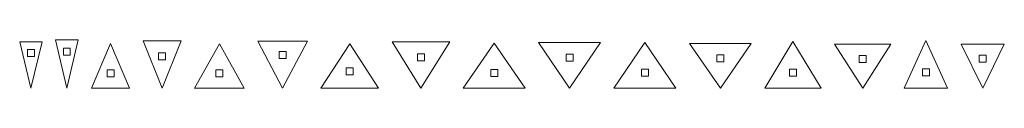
# Model space of a CAD drawing. Header units: millimetres. Extents: x -411 to 341, y -1858 to 167.
# Tile 1 of 14: x -411 to -44, y -1106 to -1088. Entities that reach past the tile are written whole.
import ezdxf

# ---------------------------------------------------------------- set-up
doc = ezdxf.new("R2010")
doc.units = ezdxf.units.MM
doc.header["$MEASUREMENT"] = 0
doc.layers.add('Layer 1', color=7, linetype='Continuous')

msp = doc.modelspace()

# ---------------------------------------------------------------- linework, layer by layer
at = {"layer": 'Layer 1', "lineweight": 9}
for points, knots in [([(-402.3567, -1088.97), (-402.3567, -1088.97), (-410.7045, -1088.97), (-410.7045, -1088.97), (-410.7045, -1088.97), (-406.5294, -1106.0954), (-406.5294, -1106.0954), (-406.5294, -1106.0954), (-402.3567, -1088.97), (-402.3567, -1088.97)], [0, 0, 0, 0, 0.33333333, 0.33333333, 0.33333333, 0.66666667, 0.66666667, 0.66666667, 1, 1, 1, 1]), ([(-405.2295, -1094.3311), (-405.2295, -1094.3311), (-407.8295, -1094.3311), (-407.8295, -1094.3311), (-407.8295, -1094.3311), (-407.8296, -1091.7311), (-407.8296, -1091.7311), (-407.8296, -1091.7311), (-405.2296, -1091.7311), (-405.2296, -1091.7311), (-405.2296, -1091.7311), (-405.2295, -1094.3311), (-405.2295, -1094.3311)], [0, 0, 0, 0, 0.25, 0.25, 0.25, 0.5, 0.5, 0.5, 0.75, 0.75, 0.75, 1, 1, 1, 1]), ([(-388.994, -1088.2214), (-388.994, -1088.2214), (-397.3367, -1088.2214), (-397.3367, -1088.2214), (-397.3367, -1088.2214), (-393.1653, -1106.0954), (-393.1653, -1106.0954), (-393.1653, -1106.0954), (-388.994, -1088.2214), (-388.994, -1088.2214)], [0, 0, 0, 0, 0.33333333, 0.33333333, 0.33333333, 0.66666667, 0.66666667, 0.66666667, 1, 1, 1, 1]), ([(-394.4644, -1091.2181), (-394.4644, -1091.2181), (-391.8644, -1091.2181), (-391.8644, -1091.2181), (-391.8644, -1091.2181), (-391.8645, -1093.8181), (-391.8645, -1093.8181), (-391.8645, -1093.8181), (-394.4645, -1093.8181), (-394.4645, -1093.8181), (-394.4645, -1093.8181), (-394.4644, -1091.2181), (-394.4644, -1091.2181)], [0, 0, 0, 0, 0.25, 0.25, 0.25, 0.5, 0.5, 0.5, 0.75, 0.75, 0.75, 1, 1, 1, 1]), ([(-376.8913, -1089.5299), (-376.8913, -1089.5299), (-383.974, -1106.0954), (-383.974, -1106.0954), (-383.974, -1106.0954), (-369.8086, -1106.0954), (-369.8086, -1106.0954), (-369.8086, -1106.0954), (-376.8913, -1089.5299), (-376.8913, -1089.5299)], [0, 0, 0, 0, 0.33333333, 0.33333333, 0.33333333, 0.66666667, 0.66666667, 0.66666667, 1, 1, 1, 1]), ([(-364.7886, -1088.5073), (-364.7886, -1088.5073), (-357.7129, -1106.0954), (-357.7129, -1106.0954), (-357.7129, -1106.0954), (-350.6372, -1088.5073), (-350.6372, -1088.5073), (-350.6372, -1088.5073), (-364.7886, -1088.5073), (-364.7886, -1088.5073)], [0, 0, 0, 0, 0.33333333, 0.33333333, 0.33333333, 0.66666667, 0.66666667, 0.66666667, 1, 1, 1, 1]), ([(-336.3677, -1089.6566), (-336.3677, -1089.6566), (-345.6172, -1106.0954), (-345.6172, -1106.0954), (-345.6172, -1106.0954), (-327.1182, -1106.0954), (-327.1182, -1106.0954), (-327.1182, -1106.0954), (-336.3677, -1089.6566), (-336.3677, -1089.6566)], [0, 0, 0, 0, 0.33333333, 0.33333333, 0.33333333, 0.66666667, 0.66666667, 0.66666667, 1, 1, 1, 1]), ([(-312.8581, -1106.0954), (-312.8581, -1106.0954), (-303.6181, -1088.6797), (-303.6181, -1088.6797), (-303.6181, -1088.6797), (-322.0982, -1088.6797), (-322.0982, -1088.6797), (-322.0982, -1088.6797), (-312.8581, -1106.0954), (-312.8581, -1106.0954)], [0, 0, 0, 0, 0.33333333, 0.33333333, 0.33333333, 0.66666667, 0.66666667, 0.66666667, 1, 1, 1, 1]), ([(-298.5981, -1106.0954), (-298.5981, -1106.0954), (-277.1356, -1106.0954), (-277.1356, -1106.0954), (-277.1356, -1106.0954), (-287.8669, -1089.5965), (-287.8669, -1089.5965), (-287.8669, -1089.5965), (-298.5981, -1106.0954), (-298.5981, -1106.0954)], [0, 0, 0, 0, 0.33333333, 0.33333333, 0.33333333, 0.66666667, 0.66666667, 0.66666667, 1, 1, 1, 1]), ([(-272.1156, -1088.8894), (-272.1156, -1088.8894), (-261.3927, -1106.0954), (-261.3927, -1106.0954), (-261.3927, -1106.0954), (-250.6698, -1088.8894), (-250.6698, -1088.8894), (-250.6698, -1088.8894), (-272.1156, -1088.8894), (-272.1156, -1088.8894)], [0, 0, 0, 0, 0.33333333, 0.33333333, 0.33333333, 0.66666667, 0.66666667, 0.66666667, 1, 1, 1, 1]), ([(-234.139, -1089.4189), (-234.139, -1089.4189), (-245.6498, -1106.0954), (-245.6498, -1106.0954), (-245.6498, -1106.0954), (-222.6282, -1106.0954), (-222.6282, -1106.0954), (-222.6282, -1106.0954), (-234.139, -1089.4189), (-234.139, -1089.4189)], [0, 0, 0, 0, 0.33333333, 0.33333333, 0.33333333, 0.66666667, 0.66666667, 0.66666667, 1, 1, 1, 1]), ([(-194.5935, -1089.1514), (-194.5935, -1089.1514), (-217.6082, -1089.1514), (-217.6082, -1089.1514), (-217.6082, -1089.1514), (-206.1008, -1106.0954), (-206.1008, -1106.0954), (-206.1008, -1106.0954), (-194.5935, -1089.1514), (-194.5935, -1089.1514)], [0, 0, 0, 0, 0.33333333, 0.33333333, 0.33333333, 0.66666667, 0.66666667, 0.66666667, 1, 1, 1, 1]), ([(-178.05, -1089.1626), (-178.05, -1089.1626), (-189.5735, -1106.0954), (-189.5735, -1106.0954), (-189.5735, -1106.0954), (-166.5265, -1106.0954), (-166.5265, -1106.0954), (-166.5265, -1106.0954), (-178.05, -1089.1626), (-178.05, -1089.1626)], [0, 0, 0, 0, 0.33333333, 0.33333333, 0.33333333, 0.66666667, 0.66666667, 0.66666667, 1, 1, 1, 1]), ([(-149.9785, -1106.0954), (-149.9785, -1106.0954), (-138.4505, -1089.5083), (-138.4505, -1089.5083), (-138.4505, -1089.5083), (-161.5065, -1089.5083), (-161.5065, -1089.5083), (-161.5065, -1089.5083), (-149.9785, -1106.0954), (-149.9785, -1106.0954)], [0, 0, 0, 0, 0.33333333, 0.33333333, 0.33333333, 0.66666667, 0.66666667, 0.66666667, 1, 1, 1, 1]), ([(-112.5048, -1106.0954), (-112.5048, -1106.0954), (-122.9676, -1088.7991), (-122.9676, -1088.7991), (-122.9676, -1088.7991), (-133.4305, -1106.0954), (-133.4305, -1106.0954), (-133.4305, -1106.0954), (-112.5048, -1106.0954), (-112.5048, -1106.0954)], [0, 0, 0, 0, 0.33333333, 0.33333333, 0.33333333, 0.66666667, 0.66666667, 0.66666667, 1, 1, 1, 1]), ([(-97.0101, -1106.0954), (-97.0101, -1106.0954), (-86.5352, -1089.8286), (-86.5352, -1089.8286), (-86.5352, -1089.8286), (-107.4848, -1089.8286), (-107.4848, -1089.8286), (-107.4848, -1089.8286), (-97.0101, -1106.0954), (-97.0101, -1106.0954)], [0, 0, 0, 0, 0.33333333, 0.33333333, 0.33333333, 0.66666667, 0.66666667, 0.66666667, 1, 1, 1, 1]), ([(-81.5152, -1106.0954), (-81.5152, -1106.0954), (-65.4345, -1106.0954), (-65.4345, -1106.0954), (-65.4345, -1106.0954), (-73.4749, -1088.4172), (-73.4749, -1088.4172), (-73.4749, -1088.4172), (-81.5152, -1106.0954), (-81.5152, -1106.0954)], [0, 0, 0, 0, 0.33333333, 0.33333333, 0.33333333, 0.66666667, 0.66666667, 0.66666667, 1, 1, 1, 1]), ([(-44.312, -1089.7621), (-44.312, -1089.7621), (-60.4145, -1089.7621), (-60.4145, -1089.7621), (-60.4145, -1089.7621), (-52.3631, -1106.0954), (-52.3631, -1106.0954), (-52.3631, -1106.0954), (-44.312, -1089.7621), (-44.312, -1089.7621)], [0, 0, 0, 0, 0.33333333, 0.33333333, 0.33333333, 0.66666667, 0.66666667, 0.66666667, 1, 1, 1, 1]), ([(-359.0136, -1095.6241), (-359.0136, -1095.6241), (-359.0137, -1093.0241), (-359.0137, -1093.0241), (-359.0137, -1093.0241), (-356.4137, -1093.0241), (-356.4137, -1093.0241), (-356.4137, -1093.0241), (-356.4136, -1095.6241), (-356.4136, -1095.6241), (-356.4136, -1095.6241), (-359.0136, -1095.6241), (-359.0136, -1095.6241)], [0, 0, 0, 0, 0.25, 0.25, 0.25, 0.5, 0.5, 0.5, 0.75, 0.75, 0.75, 1, 1, 1, 1]), ([(-314.1586, -1092.4882), (-314.1586, -1092.4882), (-311.5586, -1092.4881), (-311.5586, -1092.4881), (-311.5586, -1092.4881), (-311.5586, -1095.0881), (-311.5586, -1095.0881), (-311.5586, -1095.0881), (-314.1586, -1095.0882), (-314.1586, -1095.0882), (-314.1586, -1095.0882), (-314.1586, -1092.4882), (-314.1586, -1092.4882)], [0, 0, 0, 0, 0.25, 0.25, 0.25, 0.5, 0.5, 0.5, 0.75, 0.75, 0.75, 1, 1, 1, 1]), ([(-260.0931, -1095.9318), (-260.0931, -1095.9318), (-262.6931, -1095.9318), (-262.6931, -1095.9318), (-262.6931, -1095.9318), (-262.6931, -1093.3318), (-262.6931, -1093.3318), (-262.6931, -1093.3318), (-260.0931, -1093.3318), (-260.0931, -1093.3318), (-260.0931, -1093.3318), (-260.0931, -1095.9318), (-260.0931, -1095.9318)], [0, 0, 0, 0, 0.25, 0.25, 0.25, 0.5, 0.5, 0.5, 0.75, 0.75, 0.75, 1, 1, 1, 1]), ([(-207.4009, -1096.114), (-207.4009, -1096.114), (-207.4009, -1093.514), (-207.4009, -1093.514), (-207.4009, -1093.514), (-204.8009, -1093.514), (-204.8009, -1093.514), (-204.8009, -1093.514), (-204.8009, -1096.114), (-204.8009, -1096.114), (-204.8009, -1096.114), (-207.4009, -1096.114), (-207.4009, -1096.114)], [0, 0, 0, 0, 0.25, 0.25, 0.25, 0.5, 0.5, 0.5, 0.75, 0.75, 0.75, 1, 1, 1, 1]), ([(-148.6785, -1096.3538), (-148.6785, -1096.3538), (-151.2785, -1096.3538), (-151.2785, -1096.3538), (-151.2785, -1096.3538), (-151.2786, -1093.7538), (-151.2786, -1093.7538), (-151.2786, -1093.7538), (-148.6786, -1093.7538), (-148.6786, -1093.7538), (-148.6786, -1093.7538), (-148.6785, -1096.3538), (-148.6785, -1096.3538)], [0, 0, 0, 0, 0.25, 0.25, 0.25, 0.5, 0.5, 0.5, 0.75, 0.75, 0.75, 1, 1, 1, 1]), ([(-95.7101, -1096.5611), (-95.7101, -1096.5611), (-98.3101, -1096.5611), (-98.3101, -1096.5611), (-98.3101, -1096.5611), (-98.3101, -1093.9611), (-98.3101, -1093.9611), (-98.3101, -1093.9611), (-95.7101, -1093.9611), (-95.7101, -1093.9611), (-95.7101, -1093.9611), (-95.7101, -1096.5611), (-95.7101, -1096.5611)], [0, 0, 0, 0, 0.25, 0.25, 0.25, 0.5, 0.5, 0.5, 0.75, 0.75, 0.75, 1, 1, 1, 1]), ([(-51.0632, -1093.8891), (-51.0632, -1093.8891), (-51.0632, -1096.4891), (-51.0632, -1096.4891), (-51.0632, -1096.4891), (-53.6632, -1096.4891), (-53.6632, -1096.4891), (-53.6632, -1096.4891), (-53.6632, -1093.8891), (-53.6632, -1093.8891), (-53.6632, -1093.8891), (-51.0632, -1093.8891), (-51.0632, -1093.8891)], [0, 0, 0, 0, 0.25, 0.25, 0.25, 0.5, 0.5, 0.5, 0.75, 0.75, 0.75, 1, 1, 1, 1]), ([(-289.1674, -1098.5892), (-289.1674, -1098.5892), (-286.5674, -1098.5892), (-286.5674, -1098.5892), (-286.5674, -1098.5892), (-286.5673, -1101.1892), (-286.5673, -1101.1892), (-286.5673, -1101.1892), (-289.1673, -1101.1892), (-289.1673, -1101.1892), (-289.1673, -1101.1892), (-289.1674, -1098.5892), (-289.1674, -1098.5892)], [0, 0, 0, 0, 0.25, 0.25, 0.25, 0.5, 0.5, 0.5, 0.75, 0.75, 0.75, 1, 1, 1, 1]), ([(-176.7498, -1099.1362), (-176.7498, -1099.1362), (-176.7498, -1101.7362), (-176.7498, -1101.7362), (-176.7498, -1101.7362), (-179.3498, -1101.7362), (-179.3498, -1101.7362), (-179.3498, -1101.7362), (-179.3498, -1099.1362), (-179.3498, -1099.1362), (-179.3498, -1099.1362), (-176.7498, -1099.1362), (-176.7498, -1099.1362)], [0, 0, 0, 0, 0.25, 0.25, 0.25, 0.5, 0.5, 0.5, 0.75, 0.75, 0.75, 1, 1, 1, 1]), ([(-121.6677, -1099.0254), (-121.6677, -1099.0254), (-121.6677, -1101.6254), (-121.6677, -1101.6254), (-121.6677, -1101.6254), (-124.2677, -1101.6254), (-124.2677, -1101.6254), (-124.2677, -1101.6254), (-124.2677, -1099.0254), (-124.2677, -1099.0254), (-124.2677, -1099.0254), (-121.6677, -1099.0254), (-121.6677, -1099.0254)], [0, 0, 0, 0, 0.25, 0.25, 0.25, 0.5, 0.5, 0.5, 0.75, 0.75, 0.75, 1, 1, 1, 1]), ([(-74.7749, -1101.5303), (-74.7749, -1101.5303), (-74.7749, -1098.9303), (-74.7749, -1098.9303), (-74.7749, -1098.9303), (-72.1749, -1098.9303), (-72.1749, -1098.9303), (-72.1749, -1098.9303), (-72.1749, -1101.5303), (-72.1749, -1101.5303), (-72.1749, -1101.5303), (-74.7749, -1101.5303), (-74.7749, -1101.5303)], [0, 0, 0, 0, 0.25, 0.25, 0.25, 0.5, 0.5, 0.5, 0.75, 0.75, 0.75, 1, 1, 1, 1]), ([(-378.1905, -1099.3091), (-378.1905, -1099.3091), (-375.5905, -1099.3092), (-375.5905, -1099.3092), (-375.5905, -1099.3092), (-375.5905, -1101.9092), (-375.5905, -1101.9092), (-375.5905, -1101.9092), (-378.1905, -1101.9091), (-378.1905, -1101.9091), (-378.1905, -1101.9091), (-378.1905, -1099.3091), (-378.1905, -1099.3091)], [0, 0, 0, 0, 0.25, 0.25, 0.25, 0.5, 0.5, 0.5, 0.75, 0.75, 0.75, 1, 1, 1, 1]), ([(-335.0671, -1099.3181), (-335.0671, -1099.3181), (-335.0671, -1101.9181), (-335.0671, -1101.9181), (-335.0671, -1101.9181), (-337.6671, -1101.918), (-337.6671, -1101.918), (-337.6671, -1101.918), (-337.6671, -1099.318), (-337.6671, -1099.318), (-337.6671, -1099.318), (-335.0671, -1099.3181), (-335.0671, -1099.3181)], [0, 0, 0, 0, 0.25, 0.25, 0.25, 0.5, 0.5, 0.5, 0.75, 0.75, 0.75, 1, 1, 1, 1]), ([(-235.4392, -1101.8205), (-235.4392, -1101.8205), (-235.4392, -1099.2205), (-235.4392, -1099.2205), (-235.4392, -1099.2205), (-232.8392, -1099.2204), (-232.8392, -1099.2204), (-232.8392, -1099.2204), (-232.8392, -1101.8204), (-232.8392, -1101.8204), (-232.8392, -1101.8204), (-235.4392, -1101.8205), (-235.4392, -1101.8205)], [0, 0, 0, 0, 0.25, 0.25, 0.25, 0.5, 0.5, 0.5, 0.75, 0.75, 0.75, 1, 1, 1, 1])]:
    msp.add_open_spline(points, degree=3, knots=knots, dxfattribs=at)

doc.saveas('drawing.dxf')
